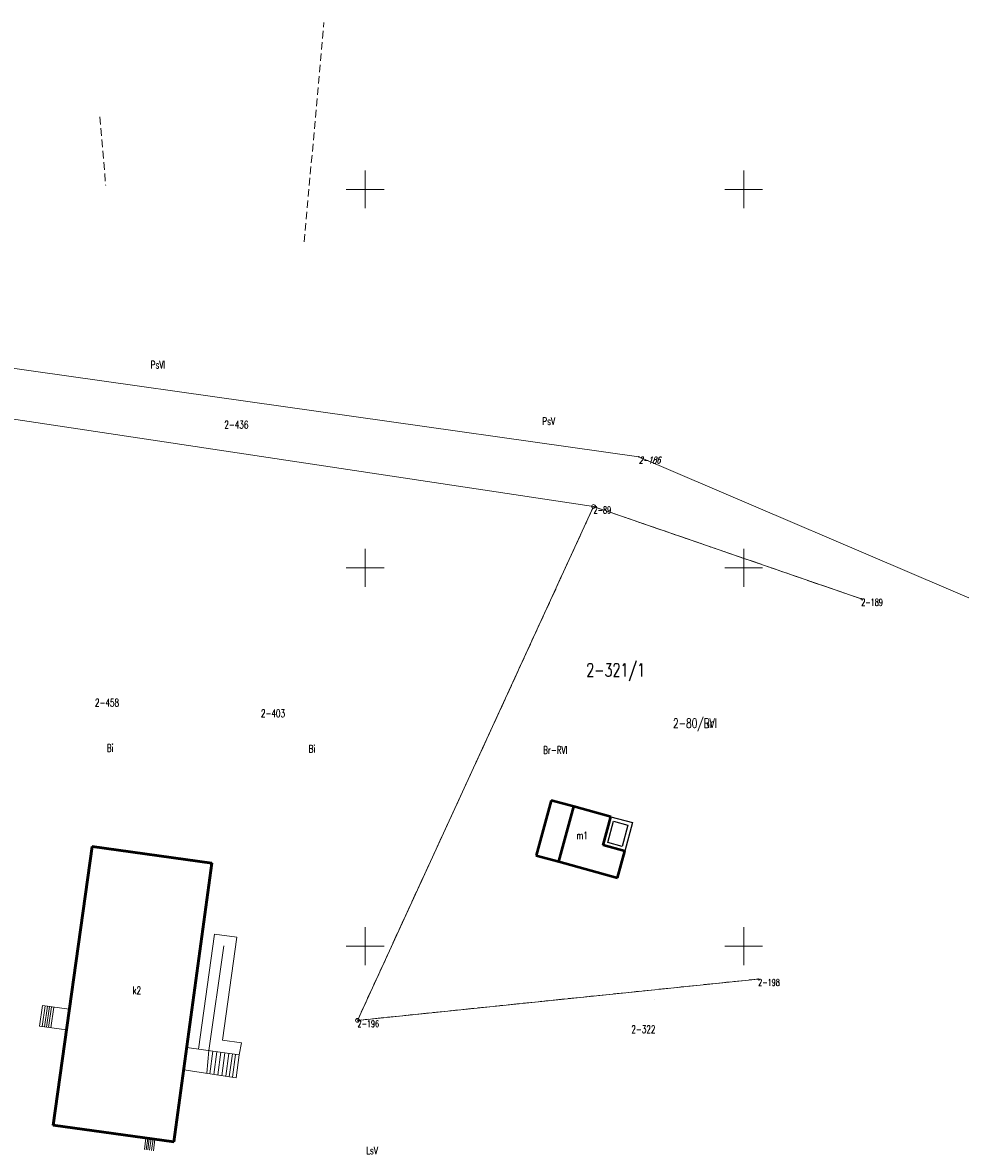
# Model space of a CAD drawing. Header units: metres. Extents: x 7428798 to 7429202, y 5612748 to 5613252.
# Tile 3 of 5: x 7428955 to 7429079, y 5612873 to 5613022. Entities that reach past the tile are written whole.
import ezdxf
from ezdxf.enums import TextEntityAlignment as Align

# ---------------------------------------------------------------- set-up
doc = ezdxf.new("R2010")
doc.units = ezdxf.units.M
for name, pattern in [('1', [0]), ('1_EGBU_A', [0]), ('2', [1.5, 1, -0.5]), ('GDE', [0]), ('GUK', [2, 1.5, -0.5]), ('GUZ', [1, 0.5, -0.5])]:
    doc.linetypes.add(name, pattern=pattern)
doc.layers.get('0').update_dxf_attribs({"color": 250, "linetype": 'CONTINUOUS', "lineweight": 100})
for name, color, linetype, lineweight in [('Dzialki', 7, 'GDE', 18), ('EBTPO_L_2', 7, '1', 18), ('EBUPP_L_0', 7, '1', 18), ('EBUPP_L_1', 7, '1', 50), ('EBUPP_L_3', 7, '1', 35), ('EDZTD_T_0', 3, 'CONTINUOUS', 18), ('EGBB_E_T_0', 7, 'CONTINUOUS', 20), ('EGBB_L_0', 34, '1_EGBU_A', 50), ('EUZOU_T_0', 3, 'CONTINUOUS', 25), ('EUZPU_L_0', 3, '2', 18), ('Kontury', 90, 'GUK', 18), ('Numery_dzialek', 7, 'CONTINUOUS', 18), ('Numery_konturow', 90, 'CONTINUOUS', 13), ('Numery_punktow', 7, 'CONTINUOUS', 9), ('Numery_uzytkow', 90, 'CONTINUOUS', 13), ('Podzial_sekcyjny_krzyze', 7, '1', 18), ('Punkty', 7, 'CONTINUOUS', 18), ('Uzytki', 90, 'GUZ', 18)]:
    doc.layers.add(name, color=color, linetype=linetype, lineweight=lineweight)
doc.styles.get("Standard").update_dxf_attribs({"font": 'Simplex.SHX', "width": 0.75})

# ---------------------------------------------------------------- blocks, each defined once
blk = doc.blocks.new('GRO')
at = {"linetype": 'CONTINUOUS'}
blk.add_circle((0, 0), 0.045, dxfattribs=at)
blk = doc.blocks.new('GRT')
at = {"linetype": 'CONTINUOUS'}
blk.add_circle((0, 0), 0.25, dxfattribs=at)

msp = doc.modelspace()

# ---------------------------------------------------------------- linework, layer by layer
at = {"layer": 'Dzialki'}
for p, q in [((7429036.15, 5612964.67), (7428897.5, 5612984.29)), ((7428936.23, 5612972.26), (7429030.17, 5612958.09)), ((7429125.98, 5612926.24), (7429036.15, 5612964.67)), ((7429030.17, 5612958.09), (7428998.98, 5612890.2)), ((7429065.53, 5612945.89), (7429030.17, 5612958.09)), ((7428998.98, 5612890.2), (7429051.91, 5612895.66))]:
    msp.add_line(p, q, dxfattribs=at)
at = {"layer": 'EBTPO_L_2', "linetype": '1', "lineweight": 25}
for p, q in [((7429031.44, 5612913.34), (7429032.46, 5612917.11)), ((7429032.46, 5612917.11), (7429035.3, 5612916.34)), ((7429032.05, 5612913.69), (7429032.82, 5612916.5)), ((7429032.82, 5612916.5), (7429034.69, 5612915.99)), ((7429034.69, 5612915.99), (7429033.93, 5612913.18)), ((7429035.3, 5612916.34), (7429034.28, 5612912.57)), ((7429034.28, 5612912.57), (7429031.44, 5612913.34)), ((7429033.93, 5612913.18), (7429032.05, 5612913.69))]:
    msp.add_line(p, q, dxfattribs=at)
at = {"layer": 'EBTPO_L_2', "linetype": '1'}
for p, q in [((7428980.09, 5612901.58), (7428977.98, 5612886.39)), ((7428983.03, 5612901.17), (7428980.09, 5612901.58)), ((7428981.14, 5612887.59), (7428983.03, 5612901.17)), ((7428979.34, 5612886.2), (7428981.34, 5612900.05)), ((7428956.99, 5612889.43), (7428957.38, 5612892.16)), ((7428957.32, 5612889.38), (7428957.71, 5612892.11)), ((7428957.38, 5612892.16), (7428960.91, 5612891.66)), ((7428957.62, 5612889.34), (7428958.01, 5612892.07)), ((7428957.9, 5612889.3), (7428958.29, 5612892.03)), ((7428958.18, 5612889.26), (7428958.57, 5612891.99)), ((7428958.49, 5612889.22), (7428958.88, 5612891.95)), ((7428960.53, 5612888.93), (7428956.99, 5612889.43)), ((7428983.65, 5612887.23), (7428981.14, 5612887.59)), ((7428983.37, 5612885.64), (7428983.65, 5612887.23)), ((7428983.37, 5612885.64), (7428976.42, 5612886.61)), ((7428979.34, 5612886.2), (7428979.06, 5612883.2)), ((7428979.88, 5612886.13), (7428979.49, 5612883.13)), ((7428980.42, 5612886.05), (7428980.02, 5612883.05)), ((7428980.92, 5612885.98), (7428980.52, 5612882.98)), ((7428981.47, 5612885.9), (7428981.07, 5612882.89)), ((7428981.98, 5612885.83), (7428981.58, 5612882.81)), ((7428982.45, 5612885.77), (7428982.05, 5612882.74)), ((7428982.88, 5612885.71), (7428982.48, 5612882.68)), ((7428983.37, 5612885.64), (7428982.97, 5612882.6)), ((7428982.97, 5612882.6), (7428976.02, 5612883.67)), ((7428970.83, 5612873.13), (7428971.04, 5612874.64)), ((7428971.07, 5612873.1), (7428971.27, 5612874.61)), ((7428971.27, 5612873.07), (7428971.48, 5612874.58)), ((7428971.51, 5612873.03), (7428971.72, 5612874.55)), ((7428971.76, 5612873), (7428971.97, 5612874.52)), ((7428972.02, 5612872.96), (7428972.23, 5612874.48))]:
    msp.add_line(p, q, dxfattribs=at)
at = {"layer": 'EBUPP_L_0', "linetype": '1'}
for p, q in [((7429025.58, 5612911.18), (7429027.54, 5612918.45)), ((7429027.54, 5612918.45), (7429032.46, 5612917.1)), ((7429032.46, 5612917.1), (7429031.44, 5612913.34)), ((7429031.44, 5612913.34), (7429034.28, 5612912.57)), ((7429034.28, 5612912.57), (7429033.32, 5612909.03)), ((7429033.32, 5612909.03), (7429025.58, 5612911.18))]:
    msp.add_line(p, q, dxfattribs=at)
at = {"layer": 'EBUPP_L_1', "linetype": '1'}
for p, q in [((7429027.54, 5612918.45), (7429024.57, 5612919.27)), ((7429025.58, 5612911.18), (7429027.54, 5612918.45)), ((7428958.76, 5612876.33), (7428963.93, 5612913.18)), ((7428963.93, 5612913.18), (7428979.76, 5612910.98)), ((7428979.76, 5612910.98), (7428974.71, 5612874.14)), ((7428974.71, 5612874.14), (7428958.76, 5612876.33))]:
    msp.add_line(p, q, dxfattribs=at)
at = {"layer": 'EBUPP_L_3', "linetype": '1'}
for p, q in [((7429022.59, 5612912), (7429024.57, 5612919.27)), ((7429024.57, 5612919.27), (7429027.54, 5612918.45)), ((7429027.54, 5612918.45), (7429032.46, 5612917.11)), ((7429032.46, 5612917.11), (7429031.44, 5612913.34)), ((7429031.44, 5612913.34), (7429034.28, 5612912.57)), ((7429034.28, 5612912.57), (7429033.32, 5612909.03)), ((7429025.58, 5612911.18), (7429022.59, 5612912)), ((7429033.32, 5612909.03), (7429025.58, 5612911.18))]:
    msp.add_line(p, q, dxfattribs=at)
at = {"layer": 'EGBB_L_0', "linetype": '1_EGBU_A'}
for p, q in [((7429024.57, 5612919.27), (7429022.59, 5612912)), ((7429027.54, 5612918.45), (7429024.57, 5612919.27)), ((7429032.46, 5612917.11), (7429027.54, 5612918.45)), ((7429031.44, 5612913.34), (7429032.46, 5612917.11)), ((7428963.93, 5612913.18), (7428958.76, 5612876.33)), ((7428979.76, 5612910.98), (7428963.93, 5612913.18)), ((7429034.28, 5612912.57), (7429031.44, 5612913.34)), ((7429033.32, 5612909.03), (7429034.28, 5612912.57)), ((7428974.71, 5612874.14), (7428979.76, 5612910.98)), ((7429022.59, 5612912), (7429025.58, 5612911.18)), ((7429025.58, 5612911.18), (7429033.32, 5612909.03)), ((7428958.76, 5612876.33), (7428974.71, 5612874.14))]:
    msp.add_line(p, q, dxfattribs=at)
at = {"layer": 'EUZPU_L_0', "linetype": '2'}
for p, q in [((7428991.94, 5612993.06), (7428994.55, 5613022.03)), ((7428964.95, 5613009.57), (7428965.72, 5613000.49)), ((7429038.17, 5612893.01), (7429038.18, 5612893.01))]:
    msp.add_line(p, q, dxfattribs=at)
at = {"layer": 'Kontury'}
for p, q in [((7429030.17, 5612958.09), (7428998.98, 5612890.2)), ((7429065.53, 5612945.89), (7429030.17, 5612958.09)), ((7428998.98, 5612890.2), (7429051.91, 5612895.66))]:
    msp.add_line(p, q, dxfattribs=at)
at = {"layer": 'Podzial_sekcyjny_krzyze'}
for p, q in [((7429000, 5612997.5), (7429000, 5613002.5)), ((7429050, 5612997.5), (7429050, 5613002.5)), ((7428997.5, 5613000), (7429002.5, 5613000)), ((7429047.5, 5613000), (7429052.5, 5613000)), ((7429000, 5612947.5), (7429000, 5612952.5)), ((7429050, 5612947.5), (7429050, 5612952.5)), ((7428997.5, 5612950), (7429002.5, 5612950)), ((7429047.5, 5612950), (7429052.5, 5612950)), ((7429000, 5612897.5), (7429000, 5612902.5)), ((7429050, 5612897.5), (7429050, 5612902.5)), ((7428997.5, 5612900), (7429002.5, 5612900)), ((7429047.5, 5612900), (7429052.5, 5612900))]:
    msp.add_line(p, q, dxfattribs=at)
at = {"layer": 'Uzytki'}
for p, q in [((7429030.17, 5612958.09), (7428998.98, 5612890.2)), ((7429065.53, 5612945.89), (7429030.17, 5612958.09)), ((7428998.98, 5612890.2), (7429051.91, 5612895.66))]:
    msp.add_line(p, q, dxfattribs=at)

# ---------------------------------------------------------------- block references
at = {"layer": 'Punkty'}
for name, p in [('GRO', (7429036.15, 5612964.67)), ('GRT', (7429030.17, 5612958.09)), ('GRO', (7429065.53, 5612945.89)), ('GRO', (7429051.91, 5612895.66)), ('GRT', (7428998.98, 5612890.2))]:
    msp.add_blockref(name, p, dxfattribs=at)

# ---------------------------------------------------------------- texts
at = {"layer": 'EDZTD_T_0', "lineweight": 9, "width": 0.7}
for s, p in [('2-436', (7428981.39, 5612969.4)), ('2-458', (7428964.3, 5612932.68)), ('2-403', (7428986.23, 5612931.26)), ('2-322', (7429035.16, 5612889.52))]:
    msp.add_text(s, height=1, dxfattribs=at).set_placement(p, align=Align.TOP_LEFT)
at = {"layer": 'EGBB_E_T_0', "width": 0.7}
for s, p in [('m1', (7429027.91, 5612914.12)), ('k2', (7428969.29, 5612893.66))]:
    msp.add_text(s, height=1, dxfattribs=at).set_placement(p)
at = {"layer": 'EUZOU_T_0', "lineweight": 9, "width": 0.7}
for s, p in [('PsVI', (7428972.62, 5612976.82)), ('PsV', (7429024.24, 5612969.37)), ('Bi', (7428966.3, 5612926.2)), ('Bi', (7428992.97, 5612926.1)), ('Br-RVI', (7429025.11, 5612925.91)), ('LsV', (7429000.9, 5612873.01))]:
    msp.add_text(s, height=1, dxfattribs=at).set_placement(p, align=Align.MIDDLE)
at = {"layer": 'Numery_dzialek', "width": 0.7}
msp.add_text('2-321/1', height=1.75, dxfattribs=at).set_placement((7429029.2, 5612937.37), align=Align.TOP_LEFT)
at = {"layer": 'Numery_konturow', "width": 0.7}
msp.add_text('2-80/RVI', height=1.25, dxfattribs=at).set_placement((7429040.66, 5612930.08), align=Align.TOP_LEFT)
at = {"layer": 'Numery_punktow', "oblique": 15, "width": 0.7}
msp.add_text('2-186', height=0.9, dxfattribs=at).set_placement((7429036.15, 5612964.67), align=Align.TOP_LEFT)
at = {"layer": 'Numery_punktow', "width": 0.7}
for s, p in [('2-89', (7429030.17, 5612958.09)), ('2-189', (7429065.53, 5612945.89)), ('2-198', (7429051.91, 5612895.66)), ('2-196', (7428998.98, 5612890.2))]:
    msp.add_text(s, height=0.9, dxfattribs=at).set_placement(p, align=Align.TOP_LEFT)
at = {"layer": 'Numery_uzytkow', "width": 0.7}
msp.add_text('2-80/Br', height=1.25, dxfattribs=at).set_placement((7429040.66, 5612930.08), align=Align.TOP_LEFT)

doc.saveas('drawing.dxf')
